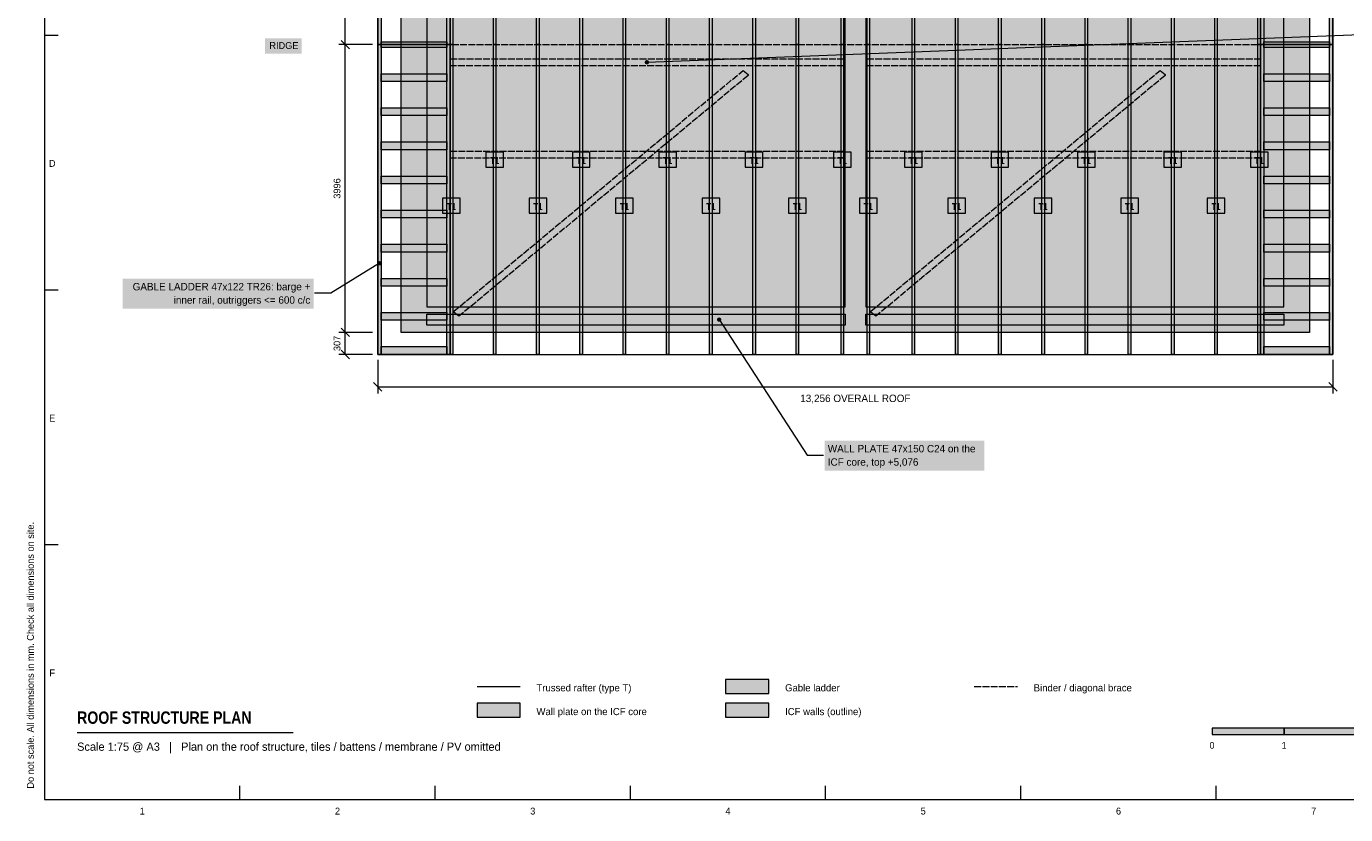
# Model space of a CAD drawing. Header units: millimetres. Extents: x 17 to 413, y 4 to 292.
# Tile 1 of 3: x 17 to 261, y 4 to 150. Entities that reach past the tile are written whole.
import ezdxf
from ezdxf.enums import TextEntityAlignment as Align

# ---------------------------------------------------------------- set-up
doc = ezdxf.new("R2010")
doc.units = ezdxf.units.MM
doc.linetypes.add('DASHED', pattern=[1.524, 1.27, -0.254])
for name, color, linetype in [('FILL-C_6B451A', 7, 'Continuous'), ('FILL-C_8C66A6', 7, 'Continuous'), ('FILL-C_B27326', 7, 'Continuous'), ('FILL-INK', 7, 'Continuous'), ('FILL-LIGHT', 7, 'Continuous'), ('FILL-MASONRY', 7, 'Continuous'), ('FILL-MASONRY_FILL', 7, 'Continuous'), ('FILL-TIMBER', 7, 'Continuous'), ('FILL-WHITE', 7, 'Continuous'), ('LINE-C_6B451A', 7, 'Continuous'), ('LINE-C_8C66A6', 7, 'Continuous'), ('LINE-C_8C66A6-DASH', 7, 'DASHED'), ('LINE-C_B27326', 7, 'Continuous'), ('LINE-GREY', 7, 'Continuous'), ('LINE-INK', 7, 'Continuous'), ('LINE-MASONRY', 7, 'Continuous'), ('LINE-STEEL_GREY', 7, 'Continuous'), ('LINE-STEEL_GREY-DASH', 7, 'DASHED'), ('TEXT-C_6B451A', 7, 'Continuous'), ('TEXT-C_B27326', 7, 'Continuous'), ('TEXT-INK', 7, 'Continuous'), ('TEXT-MASONRY', 7, 'Continuous'), ('TEXT-STEEL_GREY', 7, 'Continuous')]:
    doc.layers.add(name, color=color, linetype=linetype)
doc.styles.add('OpenSansCondensed-Bold', font='OpenSansCondensed-Bold.ttf')

msp = doc.modelspace()

# ---------------------------------------------------------------- hatches: boundary and pattern name
at = {"layer": 'FILL-C_6B451A', "true_color": 0x6b451a}
h = msp.add_hatch(color=256, dxfattribs=at)
h.dxf.hatch_style = 1
h.paths.add_polyline_path([(95.03, 146.75), (95.03, 204.12), (95.5, 204.12), (95.5, 146.75)])
h = msp.add_hatch(color=256, dxfattribs=at)
h.dxf.hatch_style = 1
h.paths.add_polyline_path([(103.03, 146.75), (103.03, 204.12), (103.5, 204.12), (103.5, 146.75)])
h = msp.add_hatch(color=256, dxfattribs=at)
h.dxf.hatch_style = 1
h.paths.add_polyline_path([(111.03, 146.75), (111.03, 204.12), (111.5, 204.12), (111.5, 146.75)])
h = msp.add_hatch(color=256, dxfattribs=at)
h.dxf.hatch_style = 1
h.paths.add_polyline_path([(119.03, 146.75), (119.03, 204.12), (119.5, 204.12), (119.5, 146.75)])
h = msp.add_hatch(color=256, dxfattribs=at)
h.dxf.hatch_style = 1
h.paths.add_polyline_path([(127.03, 146.75), (127.03, 204.12), (127.5, 204.12), (127.5, 146.75)])
h = msp.add_hatch(color=256, dxfattribs=at)
h.dxf.hatch_style = 1
h.paths.add_polyline_path([(135.03, 146.75), (135.03, 204.12), (135.5, 204.12), (135.5, 146.75)])
h = msp.add_hatch(color=256, dxfattribs=at)
h.dxf.hatch_style = 1
h.paths.add_polyline_path([(143.03, 146.75), (143.03, 204.12), (143.5, 204.12), (143.5, 146.75)])
h = msp.add_hatch(color=256, dxfattribs=at)
h.dxf.hatch_style = 1
h.paths.add_polyline_path([(151.03, 146.75), (151.03, 204.12), (151.5, 204.12), (151.5, 146.75)])
h = msp.add_hatch(color=256, dxfattribs=at)
h.dxf.hatch_style = 1
h.paths.add_polyline_path([(159.03, 146.75), (159.03, 204.12), (159.5, 204.12), (159.5, 146.75)])
h = msp.add_hatch(color=256, dxfattribs=at)
h.dxf.hatch_style = 1
h.paths.add_polyline_path([(167.37, 146.75), (167.37, 204.12), (167.83, 204.12), (167.83, 146.75)])
h = msp.add_hatch(color=256, dxfattribs=at)
h.dxf.hatch_style = 1
h.paths.add_polyline_path([(172.17, 146.75), (172.17, 204.12), (172.63, 204.12), (172.63, 146.75)])
h = msp.add_hatch(color=256, dxfattribs=at)
h.dxf.hatch_style = 1
h.paths.add_polyline_path([(180.5, 146.75), (180.5, 204.12), (180.97, 204.12), (180.97, 146.75)])
h = msp.add_hatch(color=256, dxfattribs=at)
h.dxf.hatch_style = 1
h.paths.add_polyline_path([(188.5, 146.75), (188.5, 204.12), (188.97, 204.12), (188.97, 146.75)])
h = msp.add_hatch(color=256, dxfattribs=at)
h.dxf.hatch_style = 1
h.paths.add_polyline_path([(196.5, 146.75), (196.5, 204.12), (196.97, 204.12), (196.97, 146.75)])
h = msp.add_hatch(color=256, dxfattribs=at)
h.dxf.hatch_style = 1
h.paths.add_polyline_path([(204.5, 146.75), (204.5, 204.12), (204.97, 204.12), (204.97, 146.75)])
h = msp.add_hatch(color=256, dxfattribs=at)
h.dxf.hatch_style = 1
h.paths.add_polyline_path([(212.5, 146.75), (212.5, 204.12), (212.97, 204.12), (212.97, 146.75)])
h = msp.add_hatch(color=256, dxfattribs=at)
h.dxf.hatch_style = 1
h.paths.add_polyline_path([(220.5, 146.75), (220.5, 204.12), (220.97, 204.12), (220.97, 146.75)])
h = msp.add_hatch(color=256, dxfattribs=at)
h.dxf.hatch_style = 1
h.paths.add_polyline_path([(228.5, 146.75), (228.5, 204.12), (228.97, 204.12), (228.97, 146.75)])
h = msp.add_hatch(color=256, dxfattribs=at)
h.dxf.hatch_style = 1
h.paths.add_polyline_path([(236.5, 146.75), (236.5, 204.12), (236.97, 204.12), (236.97, 146.75)])
h = msp.add_hatch(color=256, dxfattribs=at)
h.dxf.hatch_style = 1
h.paths.add_polyline_path([(244.5, 146.75), (244.5, 204.12), (244.97, 204.12), (244.97, 146.75)])
h = msp.add_hatch(color=256, dxfattribs=at)
h.dxf.hatch_style = 1
h.paths.add_polyline_path([(95.03, 94.83), (95.03, 198.67), (95.5, 198.67), (95.5, 94.83)])
h = msp.add_hatch(color=256, dxfattribs=at)
h.dxf.hatch_style = 1
h.paths.add_polyline_path([(103.03, 94.83), (103.03, 198.67), (103.5, 198.67), (103.5, 94.83)])
h = msp.add_hatch(color=256, dxfattribs=at)
h.dxf.hatch_style = 1
h.paths.add_polyline_path([(111.03, 94.83), (111.03, 198.67), (111.5, 198.67), (111.5, 94.83)])
h = msp.add_hatch(color=256, dxfattribs=at)
h.dxf.hatch_style = 1
h.paths.add_polyline_path([(119.03, 94.83), (119.03, 198.67), (119.5, 198.67), (119.5, 94.83)])
h = msp.add_hatch(color=256, dxfattribs=at)
h.dxf.hatch_style = 1
h.paths.add_polyline_path([(127.03, 94.83), (127.03, 198.67), (127.5, 198.67), (127.5, 94.83)])
h = msp.add_hatch(color=256, dxfattribs=at)
h.dxf.hatch_style = 1
h.paths.add_polyline_path([(135.03, 94.83), (135.03, 198.67), (135.5, 198.67), (135.5, 94.83)])
h = msp.add_hatch(color=256, dxfattribs=at)
h.dxf.hatch_style = 1
h.paths.add_polyline_path([(143.03, 94.83), (143.03, 198.67), (143.5, 198.67), (143.5, 94.83)])
h = msp.add_hatch(color=256, dxfattribs=at)
h.dxf.hatch_style = 1
h.paths.add_polyline_path([(151.03, 94.83), (151.03, 198.67), (151.5, 198.67), (151.5, 94.83)])
h = msp.add_hatch(color=256, dxfattribs=at)
h.dxf.hatch_style = 1
h.paths.add_polyline_path([(159.03, 94.83), (159.03, 198.67), (159.5, 198.67), (159.5, 94.83)])
h = msp.add_hatch(color=256, dxfattribs=at)
h.dxf.hatch_style = 1
h.paths.add_polyline_path([(167.37, 94.83), (167.37, 198.67), (167.83, 198.67), (167.83, 94.83)])
h = msp.add_hatch(color=256, dxfattribs=at)
h.dxf.hatch_style = 1
h.paths.add_polyline_path([(172.17, 94.83), (172.17, 198.67), (172.63, 198.67), (172.63, 94.83)])
h = msp.add_hatch(color=256, dxfattribs=at)
h.dxf.hatch_style = 1
h.paths.add_polyline_path([(180.5, 94.83), (180.5, 198.67), (180.97, 198.67), (180.97, 94.83)])
h = msp.add_hatch(color=256, dxfattribs=at)
h.dxf.hatch_style = 1
h.paths.add_polyline_path([(188.5, 94.83), (188.5, 198.67), (188.97, 198.67), (188.97, 94.83)])
h = msp.add_hatch(color=256, dxfattribs=at)
h.dxf.hatch_style = 1
h.paths.add_polyline_path([(196.5, 94.83), (196.5, 198.67), (196.97, 198.67), (196.97, 94.83)])
h = msp.add_hatch(color=256, dxfattribs=at)
h.dxf.hatch_style = 1
h.paths.add_polyline_path([(204.5, 94.83), (204.5, 198.67), (204.97, 198.67), (204.97, 94.83)])
h = msp.add_hatch(color=256, dxfattribs=at)
h.dxf.hatch_style = 1
h.paths.add_polyline_path([(212.5, 94.83), (212.5, 198.67), (212.97, 198.67), (212.97, 94.83)])
h = msp.add_hatch(color=256, dxfattribs=at)
h.dxf.hatch_style = 1
h.paths.add_polyline_path([(220.5, 94.83), (220.5, 198.67), (220.97, 198.67), (220.97, 94.83)])
h = msp.add_hatch(color=256, dxfattribs=at)
h.dxf.hatch_style = 1
h.paths.add_polyline_path([(228.5, 94.83), (228.5, 198.67), (228.97, 198.67), (228.97, 94.83)])
h = msp.add_hatch(color=256, dxfattribs=at)
h.dxf.hatch_style = 1
h.paths.add_polyline_path([(236.5, 94.83), (236.5, 198.67), (236.97, 198.67), (236.97, 94.83)])
h = msp.add_hatch(color=256, dxfattribs=at)
h.dxf.hatch_style = 1
h.paths.add_polyline_path([(244.5, 94.83), (244.5, 198.67), (244.97, 198.67), (244.97, 94.83)])
h = msp.add_hatch(color=256, dxfattribs=at)
h.dxf.hatch_style = 1
h.paths.add_polyline_path([(95.03, 89.38), (95.03, 146.75), (95.5, 146.75), (95.5, 89.38)])
h = msp.add_hatch(color=256, dxfattribs=at)
h.dxf.hatch_style = 1
h.paths.add_polyline_path([(103.03, 89.38), (103.03, 146.75), (103.5, 146.75), (103.5, 89.38)])
h = msp.add_hatch(color=256, dxfattribs=at)
h.dxf.hatch_style = 1
h.paths.add_polyline_path([(111.03, 89.38), (111.03, 146.75), (111.5, 146.75), (111.5, 89.38)])
h = msp.add_hatch(color=256, dxfattribs=at)
h.dxf.hatch_style = 1
h.paths.add_polyline_path([(119.03, 89.38), (119.03, 146.75), (119.5, 146.75), (119.5, 89.38)])
h = msp.add_hatch(color=256, dxfattribs=at)
h.dxf.hatch_style = 1
h.paths.add_polyline_path([(127.03, 89.38), (127.03, 146.75), (127.5, 146.75), (127.5, 89.38)])
h = msp.add_hatch(color=256, dxfattribs=at)
h.dxf.hatch_style = 1
h.paths.add_polyline_path([(135.03, 89.38), (135.03, 146.75), (135.5, 146.75), (135.5, 89.38)])
h = msp.add_hatch(color=256, dxfattribs=at)
h.dxf.hatch_style = 1
h.paths.add_polyline_path([(143.03, 89.38), (143.03, 146.75), (143.5, 146.75), (143.5, 89.38)])
h = msp.add_hatch(color=256, dxfattribs=at)
h.dxf.hatch_style = 1
h.paths.add_polyline_path([(151.03, 89.38), (151.03, 146.75), (151.5, 146.75), (151.5, 89.38)])
h = msp.add_hatch(color=256, dxfattribs=at)
h.dxf.hatch_style = 1
h.paths.add_polyline_path([(159.03, 89.38), (159.03, 146.75), (159.5, 146.75), (159.5, 89.38)])
h = msp.add_hatch(color=256, dxfattribs=at)
h.dxf.hatch_style = 1
h.paths.add_polyline_path([(167.37, 89.38), (167.37, 146.75), (167.83, 146.75), (167.83, 89.38)])
h = msp.add_hatch(color=256, dxfattribs=at)
h.dxf.hatch_style = 1
h.paths.add_polyline_path([(172.17, 89.38), (172.17, 146.75), (172.63, 146.75), (172.63, 89.38)])
h = msp.add_hatch(color=256, dxfattribs=at)
h.dxf.hatch_style = 1
h.paths.add_polyline_path([(180.5, 89.38), (180.5, 146.75), (180.97, 146.75), (180.97, 89.38)])
h = msp.add_hatch(color=256, dxfattribs=at)
h.dxf.hatch_style = 1
h.paths.add_polyline_path([(188.5, 89.38), (188.5, 146.75), (188.97, 146.75), (188.97, 89.38)])
h = msp.add_hatch(color=256, dxfattribs=at)
h.dxf.hatch_style = 1
h.paths.add_polyline_path([(196.5, 89.38), (196.5, 146.75), (196.97, 146.75), (196.97, 89.38)])
h = msp.add_hatch(color=256, dxfattribs=at)
h.dxf.hatch_style = 1
h.paths.add_polyline_path([(204.5, 89.38), (204.5, 146.75), (204.97, 146.75), (204.97, 89.38)])
h = msp.add_hatch(color=256, dxfattribs=at)
h.dxf.hatch_style = 1
h.paths.add_polyline_path([(212.5, 89.38), (212.5, 146.75), (212.97, 146.75), (212.97, 89.38)])
h = msp.add_hatch(color=256, dxfattribs=at)
h.dxf.hatch_style = 1
h.paths.add_polyline_path([(220.5, 89.38), (220.5, 146.75), (220.97, 146.75), (220.97, 89.38)])
h = msp.add_hatch(color=256, dxfattribs=at)
h.dxf.hatch_style = 1
h.paths.add_polyline_path([(228.5, 89.38), (228.5, 146.75), (228.97, 146.75), (228.97, 89.38)])
h = msp.add_hatch(color=256, dxfattribs=at)
h.dxf.hatch_style = 1
h.paths.add_polyline_path([(236.5, 89.38), (236.5, 146.75), (236.97, 146.75), (236.97, 89.38)])
h = msp.add_hatch(color=256, dxfattribs=at)
h.dxf.hatch_style = 1
h.paths.add_polyline_path([(244.5, 89.38), (244.5, 146.75), (244.97, 146.75), (244.97, 89.38)])
at = {"layer": 'FILL-C_8C66A6', "true_color": 0x8c66a6}
h = msp.add_hatch(color=256, dxfattribs=at)
h.dxf.hatch_style = 1
h.paths.add_polyline_path([(131.83, 143.48), (131.82, 143.59), (131.78, 143.68), (131.71, 143.77), (131.63, 143.83), (131.53, 143.87), (131.43, 143.88), (131.33, 143.87), (131.23, 143.83), (131.15, 143.77), (131.08, 143.68), (131.04, 143.59), (131.03, 143.48), (131.04, 143.38), (131.08, 143.28), (131.15, 143.2), (131.23, 143.14), (131.33, 143.1), (131.43, 143.08), (131.53, 143.1), (131.63, 143.14), (131.71, 143.2), (131.78, 143.28), (131.82, 143.38)])
at = {"layer": 'FILL-C_B27326', "true_color": 0xb27326}
h = msp.add_hatch(color=256, dxfattribs=at)
h.dxf.hatch_style = 1
h.paths.add_polyline_path([(145.19, 95.83), (145.18, 95.93), (145.14, 96.03), (145.07, 96.11), (144.99, 96.17), (144.9, 96.21), (144.79, 96.23), (144.69, 96.21), (144.59, 96.17), (144.51, 96.11), (144.45, 96.03), (144.41, 95.93), (144.39, 95.83), (144.41, 95.72), (144.45, 95.63), (144.51, 95.55), (144.59, 95.48), (144.69, 95.44), (144.79, 95.43), (144.9, 95.44), (144.99, 95.48), (145.07, 95.55), (145.14, 95.63), (145.18, 95.72)])
at = {"layer": 'FILL-INK', "true_color": 0x14141a}
h = msp.add_hatch(color=256, dxfattribs=at)
h.dxf.hatch_style = 1
h.paths.add_polyline_path([(236, 19), (249.33, 19), (249.33, 20.2), (236, 20.2)])
at = {"layer": 'FILL-LIGHT', "true_color": 0xdedee0}
h = msp.add_hatch(color=256, dxfattribs=at)
h.dxf.hatch_style = 1
h.paths.add_polyline_path([(85.97, 200.03), (85.97, 200.03), (254.03, 200.03), (254.03, 200.03), (254.03, 200.03), (254.03, 93.47), (254.03, 93.47), (254.03, 93.47), (85.97, 93.47), (85.97, 93.47), (85.97, 93.47), (85.97, 200.03)])
h.paths.add_polyline_path([(171.91, 98.22), (171.91, 98.22), (171.91, 98.22), (171.91, 98.22), (171.91, 98.22), (171.91, 98.22), (171.91, 98.22), (171.91, 98.22), (171.91, 98.22), (171.91, 98.22), (171.91, 98.22), (171.91, 98.22), (171.91, 98.21), (171.91, 98.21), (171.91, 98.21), (171.91, 98.21), (171.91, 98.21), (249.28, 98.21), (249.28, 98.21), (249.28, 98.21), (249.28, 98.21), (249.28, 98.21), (249.28, 98.22), (249.28, 98.22), (249.28, 98.22), (249.28, 98.22), (249.28, 98.22), (249.28, 98.22), (249.28, 98.22), (249.29, 98.22), (249.29, 98.22), (249.29, 98.22), (249.29, 98.22), (249.29, 98.22), (249.29, 195.28), (249.29, 195.28), (249.29, 195.28), (249.29, 195.28), (249.29, 195.28), (249.28, 195.28), (249.28, 195.28), (249.28, 195.28), (249.28, 195.28), (249.28, 195.28), (249.28, 195.28), (249.28, 195.28), (249.28, 195.29), (249.28, 195.29), (249.28, 195.29), (249.28, 195.29), (249.28, 195.29), (171.91, 195.29), (171.91, 195.29), (171.91, 195.29), (171.91, 195.29), (171.91, 195.29), (171.91, 195.28), (171.91, 195.28), (171.91, 195.28), (171.91, 195.28), (171.91, 195.28), (171.91, 195.28), (171.91, 195.28), (171.91, 195.28), (171.91, 195.28), (171.91, 195.28), (171.91, 195.28), (171.91, 195.28)], flags=0)
h.paths.add_polyline_path([(168.09, 98.21), (168.09, 98.21), (168.09, 98.21), (168.09, 98.21), (168.09, 98.21), (168.09, 98.22), (168.09, 98.22), (168.09, 98.22), (168.09, 98.22), (168.09, 98.22), (168.09, 98.22), (168.09, 98.22), (168.09, 98.22), (168.09, 98.22), (168.09, 98.22), (168.09, 98.22), (168.09, 98.22), (168.09, 195.28), (168.09, 195.28), (168.09, 195.28), (168.09, 195.28), (168.09, 195.28), (168.09, 195.28), (168.09, 195.28), (168.09, 195.28), (168.09, 195.28), (168.09, 195.28), (168.09, 195.28), (168.09, 195.28), (168.09, 195.29), (168.09, 195.29), (168.09, 195.29), (168.09, 195.29), (168.09, 195.29), (90.72, 195.29), (90.72, 195.29), (90.72, 195.29), (90.72, 195.29), (90.72, 195.29), (90.72, 195.28), (90.72, 195.28), (90.72, 195.28), (90.72, 195.28), (90.72, 195.28), (90.72, 195.28), (90.72, 195.28), (90.71, 195.28), (90.71, 195.28), (90.71, 195.28), (90.71, 195.28), (90.71, 195.28), (90.71, 98.22), (90.71, 98.22), (90.71, 98.22), (90.71, 98.22), (90.71, 98.22), (90.72, 98.22), (90.72, 98.22), (90.72, 98.22), (90.72, 98.22), (90.72, 98.22), (90.72, 98.22), (90.72, 98.22), (90.72, 98.21), (90.72, 98.21), (90.72, 98.21), (90.72, 98.21), (90.72, 98.21)], flags=0)
h = msp.add_hatch(color=256, dxfattribs=at)
h.dxf.hatch_style = 1
h.paths.add_polyline_path([(146, 22.2), (154, 22.2), (154, 24.8), (146, 24.8)])
at = {"layer": 'FILL-MASONRY', "true_color": 0x4c804c}
h = msp.add_hatch(color=256, dxfattribs=at)
h.dxf.hatch_style = 1
h.paths.add_polyline_path([(82.34, 106.26), (82.33, 106.36), (82.29, 106.46), (82.22, 106.54), (82.14, 106.61), (82.04, 106.65), (81.94, 106.66), (81.84, 106.65), (81.74, 106.61), (81.66, 106.54), (81.59, 106.46), (81.55, 106.36), (81.54, 106.26), (81.55, 106.16), (81.59, 106.06), (81.66, 105.98), (81.74, 105.91), (81.84, 105.87), (81.94, 105.86), (82.04, 105.87), (82.14, 105.91), (82.22, 105.98), (82.29, 106.06), (82.33, 106.16)])
at = {"layer": 'FILL-MASONRY_FILL', "true_color": 0xcce6cc}
h = msp.add_hatch(color=256, dxfattribs=at)
h.dxf.hatch_style = 1
h.paths.add_polyline_path([(81.63, 146.75), (81.63, 204.12), (82.25, 204.12), (82.25, 146.75)])
h = msp.add_hatch(color=256, dxfattribs=at)
h.dxf.hatch_style = 1
h.paths.add_polyline_path([(94.4, 146.75), (94.4, 204.12), (95.02, 204.12), (95.02, 146.75)])
h = msp.add_hatch(color=256, dxfattribs=at)
h.dxf.hatch_style = 1
h.paths.add_polyline_path([(244.98, 146.75), (244.98, 204.12), (245.6, 204.12), (245.6, 146.75)])
h = msp.add_hatch(color=256, dxfattribs=at)
h.dxf.hatch_style = 1
h.paths.add_polyline_path([(257.75, 146.75), (257.75, 204.12), (258.37, 204.12), (258.37, 146.75)])
h = msp.add_hatch(color=256, dxfattribs=at)
h.dxf.hatch_style = 1
h.paths.add_polyline_path([(81.63, 89.38), (81.63, 146.75), (82.25, 146.75), (82.25, 89.38)])
h = msp.add_hatch(color=256, dxfattribs=at)
h.dxf.hatch_style = 1
h.paths.add_polyline_path([(82.26, 146.75), (82.26, 147.26), (94.39, 147.26), (94.39, 146.75)])
h = msp.add_hatch(color=256, dxfattribs=at)
h.dxf.hatch_style = 1
h.paths.add_polyline_path([(82.26, 146.24), (82.26, 146.75), (94.39, 146.75), (94.39, 146.24)])
h = msp.add_hatch(color=256, dxfattribs=at)
h.dxf.hatch_style = 1
h.paths.add_polyline_path([(94.4, 89.38), (94.4, 146.75), (95.02, 146.75), (95.02, 89.38)])
h = msp.add_hatch(color=256, dxfattribs=at)
h.dxf.hatch_style = 1
h.paths.add_polyline_path([(244.98, 89.38), (244.98, 146.75), (245.6, 146.75), (245.6, 89.38)])
h = msp.add_hatch(color=256, dxfattribs=at)
h.dxf.hatch_style = 1
h.paths.add_polyline_path([(245.61, 146.75), (245.61, 147.26), (257.74, 147.26), (257.74, 146.75)])
h = msp.add_hatch(color=256, dxfattribs=at)
h.dxf.hatch_style = 1
h.paths.add_polyline_path([(245.61, 146.24), (245.61, 146.75), (257.74, 146.75), (257.74, 146.24)])
h = msp.add_hatch(color=256, dxfattribs=at)
h.dxf.hatch_style = 1
h.paths.add_polyline_path([(257.75, 89.38), (257.75, 146.75), (258.37, 146.75), (258.37, 89.38)])
h = msp.add_hatch(color=256, dxfattribs=at)
h.dxf.hatch_style = 1
h.paths.add_polyline_path([(82.26, 139.92), (82.26, 141.37), (94.39, 141.37), (94.39, 139.92)])
h = msp.add_hatch(color=256, dxfattribs=at)
h.dxf.hatch_style = 1
h.paths.add_polyline_path([(245.61, 139.92), (245.61, 141.37), (257.74, 141.37), (257.74, 139.92)])
h = msp.add_hatch(color=256, dxfattribs=at)
h.dxf.hatch_style = 1
h.paths.add_polyline_path([(82.26, 133.6), (82.26, 135.05), (94.39, 135.05), (94.39, 133.6)])
h = msp.add_hatch(color=256, dxfattribs=at)
h.dxf.hatch_style = 1
h.paths.add_polyline_path([(245.61, 133.6), (245.61, 135.05), (257.74, 135.05), (257.74, 133.6)])
h = msp.add_hatch(color=256, dxfattribs=at)
h.dxf.hatch_style = 1
h.paths.add_polyline_path([(82.26, 127.28), (82.26, 128.73), (94.39, 128.73), (94.39, 127.28)])
h = msp.add_hatch(color=256, dxfattribs=at)
h.dxf.hatch_style = 1
h.paths.add_polyline_path([(245.61, 127.28), (245.61, 128.73), (257.74, 128.73), (257.74, 127.28)])
h = msp.add_hatch(color=256, dxfattribs=at)
h.dxf.hatch_style = 1
h.paths.add_polyline_path([(82.26, 120.97), (82.26, 122.41), (94.39, 122.41), (94.39, 120.97)])
h = msp.add_hatch(color=256, dxfattribs=at)
h.dxf.hatch_style = 1
h.paths.add_polyline_path([(245.61, 120.97), (245.61, 122.41), (257.74, 122.41), (257.74, 120.97)])
h = msp.add_hatch(color=256, dxfattribs=at)
h.dxf.hatch_style = 1
h.paths.add_polyline_path([(82.26, 114.65), (82.26, 116.1), (94.39, 116.1), (94.39, 114.65)])
h = msp.add_hatch(color=256, dxfattribs=at)
h.dxf.hatch_style = 1
h.paths.add_polyline_path([(245.61, 114.65), (245.61, 116.1), (257.74, 116.1), (257.74, 114.65)])
h = msp.add_hatch(color=256, dxfattribs=at)
h.dxf.hatch_style = 1
h.paths.add_polyline_path([(82.26, 108.33), (82.26, 109.78), (94.39, 109.78), (94.39, 108.33)])
h = msp.add_hatch(color=256, dxfattribs=at)
h.dxf.hatch_style = 1
h.paths.add_polyline_path([(245.61, 108.33), (245.61, 109.78), (257.74, 109.78), (257.74, 108.33)])
h = msp.add_hatch(color=256, dxfattribs=at)
h.dxf.hatch_style = 1
h.paths.add_polyline_path([(82.26, 102.01), (82.26, 103.46), (94.39, 103.46), (94.39, 102.01)])
h = msp.add_hatch(color=256, dxfattribs=at)
h.dxf.hatch_style = 1
h.paths.add_polyline_path([(245.61, 102.01), (245.61, 103.46), (257.74, 103.46), (257.74, 102.01)])
h = msp.add_hatch(color=256, dxfattribs=at)
h.dxf.hatch_style = 1
h.paths.add_polyline_path([(82.26, 95.7), (82.26, 97.14), (94.39, 97.14), (94.39, 95.7)])
h = msp.add_hatch(color=256, dxfattribs=at)
h.dxf.hatch_style = 1
h.paths.add_polyline_path([(245.61, 95.7), (245.61, 97.14), (257.74, 97.14), (257.74, 95.7)])
h = msp.add_hatch(color=256, dxfattribs=at)
h.dxf.hatch_style = 1
h.paths.add_polyline_path([(82.26, 89.38), (82.26, 90.83), (94.39, 90.83), (94.39, 89.38)])
h = msp.add_hatch(color=256, dxfattribs=at)
h.dxf.hatch_style = 1
h.paths.add_polyline_path([(245.61, 89.38), (245.61, 90.83), (257.74, 90.83), (257.74, 89.38)])
h = msp.add_hatch(color=256, dxfattribs=at)
h.dxf.hatch_style = 1
h.paths.add_polyline_path([(146, 26.6), (154, 26.6), (154, 29.2), (146, 29.2)])
at = {"layer": 'FILL-TIMBER', "true_color": 0xf2e0b2}
h = msp.add_hatch(color=256, dxfattribs=at)
h.dxf.hatch_style = 1
h.paths.add_polyline_path([(90.71, 94.83), (90.71, 96.83), (168.09, 96.83), (168.09, 94.83)])
h = msp.add_hatch(color=256, dxfattribs=at)
h.dxf.hatch_style = 1
h.paths.add_polyline_path([(171.91, 94.83), (171.91, 96.83), (249.29, 96.83), (249.29, 94.83)])
h = msp.add_hatch(color=256, dxfattribs=at)
h.dxf.hatch_style = 1
h.paths.add_polyline_path([(100, 22.2), (108, 22.2), (108, 24.8), (100, 24.8)])
at = {"layer": 'FILL-WHITE', "true_color": 0xffffff}
h = msp.add_hatch(color=256, dxfattribs=at)
h.dxf.hatch_style = 1
h.paths.add_polyline_path([(60.77, 145.05), (67.56, 145.05), (67.56, 147.94), (60.77, 147.94)])
h = msp.add_hatch(color=256, dxfattribs=at)
h.dxf.hatch_style = 1
h.paths.add_polyline_path([(101.64, 124.06), (104.9, 124.06), (104.9, 126.82), (101.64, 126.82)])
h = msp.add_hatch(color=256, dxfattribs=at)
h.dxf.hatch_style = 1
h.paths.add_polyline_path([(117.64, 124.06), (120.9, 124.06), (120.9, 126.82), (117.64, 126.82)])
h = msp.add_hatch(color=256, dxfattribs=at)
h.dxf.hatch_style = 1
h.paths.add_polyline_path([(133.64, 124.06), (136.9, 124.06), (136.9, 126.82), (133.64, 126.82)])
h = msp.add_hatch(color=256, dxfattribs=at)
h.dxf.hatch_style = 1
h.paths.add_polyline_path([(149.64, 124.06), (152.9, 124.06), (152.9, 126.82), (149.64, 126.82)])
h = msp.add_hatch(color=256, dxfattribs=at)
h.dxf.hatch_style = 1
h.paths.add_polyline_path([(165.97, 124.06), (169.23, 124.06), (169.23, 126.82), (165.97, 126.82)])
h = msp.add_hatch(color=256, dxfattribs=at)
h.dxf.hatch_style = 1
h.paths.add_polyline_path([(179.1, 124.06), (182.36, 124.06), (182.36, 126.82), (179.1, 126.82)])
h = msp.add_hatch(color=256, dxfattribs=at)
h.dxf.hatch_style = 1
h.paths.add_polyline_path([(195.1, 124.06), (198.36, 124.06), (198.36, 126.82), (195.1, 126.82)])
h = msp.add_hatch(color=256, dxfattribs=at)
h.dxf.hatch_style = 1
h.paths.add_polyline_path([(211.1, 124.06), (214.36, 124.06), (214.36, 126.82), (211.1, 126.82)])
h = msp.add_hatch(color=256, dxfattribs=at)
h.dxf.hatch_style = 1
h.paths.add_polyline_path([(227.1, 124.06), (230.36, 124.06), (230.36, 126.82), (227.1, 126.82)])
h = msp.add_hatch(color=256, dxfattribs=at)
h.dxf.hatch_style = 1
h.paths.add_polyline_path([(243.1, 124.06), (246.36, 124.06), (246.36, 126.82), (243.1, 126.82)])
h = msp.add_hatch(color=256, dxfattribs=at)
h.dxf.hatch_style = 1
h.paths.add_polyline_path([(93.64, 115.53), (96.9, 115.53), (96.9, 118.3), (93.64, 118.3)])
h = msp.add_hatch(color=256, dxfattribs=at)
h.dxf.hatch_style = 1
h.paths.add_polyline_path([(109.64, 115.53), (112.9, 115.53), (112.9, 118.3), (109.64, 118.3)])
h = msp.add_hatch(color=256, dxfattribs=at)
h.dxf.hatch_style = 1
h.paths.add_polyline_path([(125.64, 115.53), (128.9, 115.53), (128.9, 118.3), (125.64, 118.3)])
h = msp.add_hatch(color=256, dxfattribs=at)
h.dxf.hatch_style = 1
h.paths.add_polyline_path([(141.64, 115.53), (144.9, 115.53), (144.9, 118.3), (141.64, 118.3)])
h = msp.add_hatch(color=256, dxfattribs=at)
h.dxf.hatch_style = 1
h.paths.add_polyline_path([(157.64, 115.53), (160.9, 115.53), (160.9, 118.3), (157.64, 118.3)])
h = msp.add_hatch(color=256, dxfattribs=at)
h.dxf.hatch_style = 1
h.paths.add_polyline_path([(170.77, 115.53), (174.03, 115.53), (174.03, 118.3), (170.77, 118.3)])
h = msp.add_hatch(color=256, dxfattribs=at)
h.dxf.hatch_style = 1
h.paths.add_polyline_path([(187.1, 115.53), (190.36, 115.53), (190.36, 118.3), (187.1, 118.3)])
h = msp.add_hatch(color=256, dxfattribs=at)
h.dxf.hatch_style = 1
h.paths.add_polyline_path([(203.1, 115.53), (206.36, 115.53), (206.36, 118.3), (203.1, 118.3)])
h = msp.add_hatch(color=256, dxfattribs=at)
h.dxf.hatch_style = 1
h.paths.add_polyline_path([(219.1, 115.53), (222.36, 115.53), (222.36, 118.3), (219.1, 118.3)])
h = msp.add_hatch(color=256, dxfattribs=at)
h.dxf.hatch_style = 1
h.paths.add_polyline_path([(235.1, 115.53), (238.36, 115.53), (238.36, 118.3), (235.1, 118.3)])
h = msp.add_hatch(color=256, dxfattribs=at)
h.dxf.hatch_style = 1
h.paths.add_polyline_path([(34.41, 97.88), (69.76, 97.88), (69.76, 103.43), (34.41, 103.43)])
h = msp.add_hatch(color=256, dxfattribs=at)
h.dxf.hatch_style = 1
h.paths.add_polyline_path([(164.3, 67.88), (193.87, 67.88), (193.87, 73.43), (164.3, 73.43)])
h = msp.add_hatch(color=256, dxfattribs=at)
h.dxf.hatch_style = 1
h.paths.add_polyline_path([(249.33, 19), (262.67, 19), (262.67, 20.2), (249.33, 20.2)])

# ---------------------------------------------------------------- linework, layer by layer
at = {"layer": 'LINE-C_6B451A', "lineweight": 5}
msp.add_line((100, 27.9), (108, 27.9), dxfattribs=at)
for points in [[(95.03, 146.75), (95.03, 204.12), (95.5, 204.12), (95.5, 146.75)], [(103.03, 146.75), (103.03, 204.12), (103.5, 204.12), (103.5, 146.75)], [(111.03, 146.75), (111.03, 204.12), (111.5, 204.12), (111.5, 146.75)], [(119.03, 146.75), (119.03, 204.12), (119.5, 204.12), (119.5, 146.75)], [(127.03, 146.75), (127.03, 204.12), (127.5, 204.12), (127.5, 146.75)], [(135.03, 146.75), (135.03, 204.12), (135.5, 204.12), (135.5, 146.75)], [(143.03, 146.75), (143.03, 204.12), (143.5, 204.12), (143.5, 146.75)], [(151.03, 146.75), (151.03, 204.12), (151.5, 204.12), (151.5, 146.75)], [(159.03, 146.75), (159.03, 204.12), (159.5, 204.12), (159.5, 146.75)], [(167.37, 146.75), (167.37, 204.12), (167.83, 204.12), (167.83, 146.75)], [(172.17, 146.75), (172.17, 204.12), (172.63, 204.12), (172.63, 146.75)], [(180.5, 146.75), (180.5, 204.12), (180.97, 204.12), (180.97, 146.75)], [(188.5, 146.75), (188.5, 204.12), (188.97, 204.12), (188.97, 146.75)], [(196.5, 146.75), (196.5, 204.12), (196.97, 204.12), (196.97, 146.75)], [(204.5, 146.75), (204.5, 204.12), (204.97, 204.12), (204.97, 146.75)], [(212.5, 146.75), (212.5, 204.12), (212.97, 204.12), (212.97, 146.75)], [(220.5, 146.75), (220.5, 204.12), (220.97, 204.12), (220.97, 146.75)], [(228.5, 146.75), (228.5, 204.12), (228.97, 204.12), (228.97, 146.75)], [(236.5, 146.75), (236.5, 204.12), (236.97, 204.12), (236.97, 146.75)], [(244.5, 146.75), (244.5, 204.12), (244.97, 204.12), (244.97, 146.75)], [(95.03, 94.83), (95.03, 198.67), (95.5, 198.67), (95.5, 94.83)], [(103.03, 94.83), (103.03, 198.67), (103.5, 198.67), (103.5, 94.83)], [(111.03, 94.83), (111.03, 198.67), (111.5, 198.67), (111.5, 94.83)], [(119.03, 94.83), (119.03, 198.67), (119.5, 198.67), (119.5, 94.83)], [(127.03, 94.83), (127.03, 198.67), (127.5, 198.67), (127.5, 94.83)], [(135.03, 94.83), (135.03, 198.67), (135.5, 198.67), (135.5, 94.83)], [(143.03, 94.83), (143.03, 198.67), (143.5, 198.67), (143.5, 94.83)], [(151.03, 94.83), (151.03, 198.67), (151.5, 198.67), (151.5, 94.83)], [(159.03, 94.83), (159.03, 198.67), (159.5, 198.67), (159.5, 94.83)], [(167.37, 94.83), (167.37, 198.67), (167.83, 198.67), (167.83, 94.83)], [(172.17, 94.83), (172.17, 198.67), (172.63, 198.67), (172.63, 94.83)], [(180.5, 94.83), (180.5, 198.67), (180.97, 198.67), (180.97, 94.83)], [(188.5, 94.83), (188.5, 198.67), (188.97, 198.67), (188.97, 94.83)], [(196.5, 94.83), (196.5, 198.67), (196.97, 198.67), (196.97, 94.83)], [(204.5, 94.83), (204.5, 198.67), (204.97, 198.67), (204.97, 94.83)], [(212.5, 94.83), (212.5, 198.67), (212.97, 198.67), (212.97, 94.83)], [(220.5, 94.83), (220.5, 198.67), (220.97, 198.67), (220.97, 94.83)], [(228.5, 94.83), (228.5, 198.67), (228.97, 198.67), (228.97, 94.83)], [(236.5, 94.83), (236.5, 198.67), (236.97, 198.67), (236.97, 94.83)], [(244.5, 94.83), (244.5, 198.67), (244.97, 198.67), (244.97, 94.83)], [(95.03, 89.38), (95.03, 146.75), (95.5, 146.75), (95.5, 89.38)], [(103.03, 89.38), (103.03, 146.75), (103.5, 146.75), (103.5, 89.38)], [(111.03, 89.38), (111.03, 146.75), (111.5, 146.75), (111.5, 89.38)], [(119.03, 89.38), (119.03, 146.75), (119.5, 146.75), (119.5, 89.38)], [(127.03, 89.38), (127.03, 146.75), (127.5, 146.75), (127.5, 89.38)], [(135.03, 89.38), (135.03, 146.75), (135.5, 146.75), (135.5, 89.38)], [(143.03, 89.38), (143.03, 146.75), (143.5, 146.75), (143.5, 89.38)], [(151.03, 89.38), (151.03, 146.75), (151.5, 146.75), (151.5, 89.38)], [(159.03, 89.38), (159.03, 146.75), (159.5, 146.75), (159.5, 89.38)], [(167.37, 89.38), (167.37, 146.75), (167.83, 146.75), (167.83, 89.38)], [(172.17, 89.38), (172.17, 146.75), (172.63, 146.75), (172.63, 89.38)], [(180.5, 89.38), (180.5, 146.75), (180.97, 146.75), (180.97, 89.38)], [(188.5, 89.38), (188.5, 146.75), (188.97, 146.75), (188.97, 89.38)], [(196.5, 89.38), (196.5, 146.75), (196.97, 146.75), (196.97, 89.38)], [(204.5, 89.38), (204.5, 146.75), (204.97, 146.75), (204.97, 89.38)], [(212.5, 89.38), (212.5, 146.75), (212.97, 146.75), (212.97, 89.38)], [(220.5, 89.38), (220.5, 146.75), (220.97, 146.75), (220.97, 89.38)], [(228.5, 89.38), (228.5, 146.75), (228.97, 146.75), (228.97, 89.38)], [(236.5, 89.38), (236.5, 146.75), (236.97, 146.75), (236.97, 89.38)], [(244.5, 89.38), (244.5, 146.75), (244.97, 146.75), (244.97, 89.38)], [(101.64, 124.06), (104.9, 124.06), (104.9, 126.82), (101.64, 126.82)], [(117.64, 124.06), (120.9, 124.06), (120.9, 126.82), (117.64, 126.82)], [(133.64, 124.06), (136.9, 124.06), (136.9, 126.82), (133.64, 126.82)], [(149.64, 124.06), (152.9, 124.06), (152.9, 126.82), (149.64, 126.82)], [(165.97, 124.06), (169.23, 124.06), (169.23, 126.82), (165.97, 126.82)], [(179.1, 124.06), (182.36, 124.06), (182.36, 126.82), (179.1, 126.82)], [(195.1, 124.06), (198.36, 124.06), (198.36, 126.82), (195.1, 126.82)], [(211.1, 124.06), (214.36, 124.06), (214.36, 126.82), (211.1, 126.82)], [(227.1, 124.06), (230.36, 124.06), (230.36, 126.82), (227.1, 126.82)], [(243.1, 124.06), (246.36, 124.06), (246.36, 126.82), (243.1, 126.82)], [(93.64, 115.53), (96.9, 115.53), (96.9, 118.3), (93.64, 118.3)], [(109.64, 115.53), (112.9, 115.53), (112.9, 118.3), (109.64, 118.3)], [(125.64, 115.53), (128.9, 115.53), (128.9, 118.3), (125.64, 118.3)], [(141.64, 115.53), (144.9, 115.53), (144.9, 118.3), (141.64, 118.3)], [(157.64, 115.53), (160.9, 115.53), (160.9, 118.3), (157.64, 118.3)], [(170.77, 115.53), (174.03, 115.53), (174.03, 118.3), (170.77, 118.3)], [(187.1, 115.53), (190.36, 115.53), (190.36, 118.3), (187.1, 118.3)], [(203.1, 115.53), (206.36, 115.53), (206.36, 118.3), (203.1, 118.3)], [(219.1, 115.53), (222.36, 115.53), (222.36, 118.3), (219.1, 118.3)], [(235.1, 115.53), (238.36, 115.53), (238.36, 118.3), (235.1, 118.3)]]:
    msp.add_lwpolyline(points, close=True, dxfattribs=at)
at = {"layer": 'LINE-C_8C66A6', "lineweight": 5}
msp.add_line((131.43, 143.48), (265.04, 148.71), dxfattribs=at)
at = {"layer": 'LINE-C_8C66A6-DASH', "lineweight": 5}
msp.add_line((192, 27.9), (200, 27.9), dxfattribs=at)
for points in [[(95.03, 142.84), (95.03, 144.13), (167.83, 144.13), (167.83, 142.84)], [(172.17, 142.84), (172.17, 144.13), (244.97, 144.13), (244.97, 142.84)], [(96.66, 96.46), (95.73, 97.2), (95.73, 97.37), (149.23, 141.96), (150.16, 141.21), (150.16, 141.05)], [(173.8, 96.46), (172.87, 97.2), (172.87, 97.37), (226.37, 141.96), (227.3, 141.21), (227.3, 141.05)], [(95.03, 125.73), (95.03, 127.02), (167.83, 127.02), (167.83, 125.73)], [(172.17, 125.73), (172.17, 127.02), (244.97, 127.02), (244.97, 125.73)]]:
    msp.add_lwpolyline(points, close=True, dxfattribs=at)
at = {"layer": 'LINE-C_B27326', "lineweight": 5}
for p, q in [((144.79, 95.83), (161.1, 70.71)), ((161.1, 70.71), (164.1, 70.71))]:
    msp.add_line(p, q, dxfattribs=at)
for points in [[(90.71, 94.83), (90.71, 96.83), (168.09, 96.83), (168.09, 94.83)], [(171.91, 94.83), (171.91, 96.83), (249.29, 96.83), (249.29, 94.83)], [(100, 22.2), (108, 22.2), (108, 24.8), (100, 24.8)]]:
    msp.add_lwpolyline(points, close=True, dxfattribs=at)
at = {"layer": 'LINE-GREY', "lineweight": 5}
for points in [[(85.97, 200.03), (85.97, 200.03), (254.03, 200.03), (254.03, 200.03), (254.03, 200.03), (254.03, 93.47), (254.03, 93.47), (254.03, 93.47), (85.97, 93.47), (85.97, 93.47), (85.97, 93.47), (85.97, 200.03)], [(146, 22.2), (154, 22.2), (154, 24.8), (146, 24.8)]]:
    msp.add_lwpolyline(points, close=True, dxfattribs=at)
for points in [[(90.71, 195.28), (90.71, 98.22), (90.71, 98.22), (90.71, 98.22), (90.71, 98.22), (90.71, 98.22), (90.72, 98.22), (90.72, 98.22), (90.72, 98.22), (90.72, 98.22), (90.72, 98.22), (90.72, 98.22), (90.72, 98.22), (90.72, 98.21), (90.72, 98.21), (90.72, 98.21), (90.72, 98.21), (90.72, 98.21), (168.09, 98.21), (168.09, 98.21), (168.09, 98.21), (168.09, 98.21), (168.09, 98.21), (168.09, 98.22), (168.09, 98.22), (168.09, 98.22), (168.09, 98.22), (168.09, 98.22), (168.09, 98.22), (168.09, 98.22), (168.09, 98.22), (168.09, 98.22), (168.09, 98.22), (168.09, 98.22), (168.09, 98.22), (168.09, 195.28)], [(171.91, 195.28), (171.91, 98.22), (171.91, 98.22), (171.91, 98.22), (171.91, 98.22), (171.91, 98.22), (171.91, 98.22), (171.91, 98.22), (171.91, 98.22), (171.91, 98.22), (171.91, 98.22), (171.91, 98.22), (171.91, 98.22), (171.91, 98.21), (171.91, 98.21), (171.91, 98.21), (171.91, 98.21), (171.91, 98.21), (249.28, 98.21), (249.28, 98.21), (249.28, 98.21), (249.28, 98.21), (249.28, 98.21), (249.28, 98.22), (249.28, 98.22), (249.28, 98.22), (249.28, 98.22), (249.28, 98.22), (249.28, 98.22), (249.28, 98.22), (249.29, 98.22), (249.29, 98.22), (249.29, 98.22), (249.29, 98.22), (249.29, 98.22), (249.29, 195.28)]]:
    msp.add_lwpolyline(points, dxfattribs=at)
at = {"layer": 'LINE-INK', "lineweight": 5}
for p, q in [((75.63, 89.38), (75.63, 204.12)), ((20, 148.5), (22.5, 148.5)), ((80.63, 146.75), (74.43, 146.75)), ((76.4, 145.97), (74.85, 147.53)), ((20, 101.33), (22.5, 101.33)), ((80.63, 93.47), (74.43, 93.47)), ((76.4, 92.7), (74.85, 94.25)), ((80.63, 89.38), (74.43, 89.38)), ((76.4, 88.6), (74.85, 90.16)), ((81.63, 88.38), (81.63, 82.18)), ((258.37, 88.38), (258.37, 82.18)), ((80.85, 84.16), (82.4, 82.6)), ((81.63, 83.38), (258.37, 83.38)), ((257.6, 84.16), (259.15, 82.6)), ((20, 54.17), (22.5, 54.17)), ((26, 19.4), (66, 19.4)), ((56.12, 7), (56.12, 9.5)), ((92.25, 7), (92.25, 9.5)), ((128.38, 7), (128.38, 9.5)), ((164.5, 7), (164.5, 9.5)), ((200.62, 7), (200.62, 9.5)), ((236.75, 7), (236.75, 9.5))]:
    msp.add_line(p, q, dxfattribs=at)
for points in [[(20, 7), (413, 7), (413, 290), (20, 290)], [(236, 19), (249.33, 19), (249.33, 20.2), (236, 20.2)], [(249.33, 19), (262.67, 19), (262.67, 20.2), (249.33, 20.2)]]:
    msp.add_lwpolyline(points, close=True, dxfattribs=at)
at = {"layer": 'LINE-MASONRY', "lineweight": 5}
for p, q in [((81.94, 106.26), (72.96, 100.71)), ((72.96, 100.71), (69.96, 100.71))]:
    msp.add_line(p, q, dxfattribs=at)
for points in [[(81.63, 146.75), (81.63, 204.12), (82.25, 204.12), (82.25, 146.75)], [(94.4, 146.75), (94.4, 204.12), (95.02, 204.12), (95.02, 146.75)], [(244.98, 146.75), (244.98, 204.12), (245.6, 204.12), (245.6, 146.75)], [(257.75, 146.75), (257.75, 204.12), (258.37, 204.12), (258.37, 146.75)], [(81.63, 89.38), (81.63, 146.75), (82.25, 146.75), (82.25, 89.38)], [(82.26, 146.75), (82.26, 147.26), (94.39, 147.26), (94.39, 146.75)], [(82.26, 146.24), (82.26, 146.75), (94.39, 146.75), (94.39, 146.24)], [(94.4, 89.38), (94.4, 146.75), (95.02, 146.75), (95.02, 89.38)], [(244.98, 89.38), (244.98, 146.75), (245.6, 146.75), (245.6, 89.38)], [(245.61, 146.75), (245.61, 147.26), (257.74, 147.26), (257.74, 146.75)], [(245.61, 146.24), (245.61, 146.75), (257.74, 146.75), (257.74, 146.24)], [(257.75, 89.38), (257.75, 146.75), (258.37, 146.75), (258.37, 89.38)], [(82.26, 139.92), (82.26, 141.37), (94.39, 141.37), (94.39, 139.92)], [(245.61, 139.92), (245.61, 141.37), (257.74, 141.37), (257.74, 139.92)], [(82.26, 133.6), (82.26, 135.05), (94.39, 135.05), (94.39, 133.6)], [(245.61, 133.6), (245.61, 135.05), (257.74, 135.05), (257.74, 133.6)], [(82.26, 127.28), (82.26, 128.73), (94.39, 128.73), (94.39, 127.28)], [(245.61, 127.28), (245.61, 128.73), (257.74, 128.73), (257.74, 127.28)], [(82.26, 120.97), (82.26, 122.41), (94.39, 122.41), (94.39, 120.97)], [(245.61, 120.97), (245.61, 122.41), (257.74, 122.41), (257.74, 120.97)], [(82.26, 114.65), (82.26, 116.1), (94.39, 116.1), (94.39, 114.65)], [(245.61, 114.65), (245.61, 116.1), (257.74, 116.1), (257.74, 114.65)], [(82.26, 108.33), (82.26, 109.78), (94.39, 109.78), (94.39, 108.33)], [(245.61, 108.33), (245.61, 109.78), (257.74, 109.78), (257.74, 108.33)], [(82.26, 102.01), (82.26, 103.46), (94.39, 103.46), (94.39, 102.01)], [(245.61, 102.01), (245.61, 103.46), (257.74, 103.46), (257.74, 102.01)], [(82.26, 95.7), (82.26, 97.14), (94.39, 97.14), (94.39, 95.7)], [(245.61, 95.7), (245.61, 97.14), (257.74, 97.14), (257.74, 95.7)], [(82.26, 89.38), (82.26, 90.83), (94.39, 90.83), (94.39, 89.38)], [(245.61, 89.38), (245.61, 90.83), (257.74, 90.83), (257.74, 89.38)], [(146, 26.6), (154, 26.6), (154, 29.2), (146, 29.2)]]:
    msp.add_lwpolyline(points, close=True, dxfattribs=at)
at = {"layer": 'LINE-STEEL_GREY', "lineweight": 5}
msp.add_lwpolyline([(258.37, 89.38), (258.37, 204.12), (81.63, 204.12), (81.63, 89.38)], close=True, dxfattribs=at)
at = {"layer": 'LINE-STEEL_GREY-DASH', "lineweight": 5}
msp.add_line((81.63, 146.75), (258.37, 146.75), dxfattribs=at)

# ---------------------------------------------------------------- texts
at = {"layer": 'TEXT-C_6B451A', "style": 'OpenSansCondensed-Bold'}
for p in [(103.27, 124.66), (119.27, 124.66), (135.27, 124.66), (151.27, 124.66), (167.6, 124.66), (180.73, 124.66), (196.73, 124.66), (212.73, 124.66), (228.73, 124.66), (244.73, 124.66), (95.27, 116.13), (111.27, 116.13), (127.27, 116.13), (143.27, 116.13), (159.27, 116.13), (172.4, 116.13), (188.73, 116.13), (204.73, 116.13), (220.73, 116.13), (236.73, 116.13)]:
    msp.add_text('T1', height=1.27, dxfattribs=at).set_placement(p, align=Align.CENTER)
at = {"layer": 'TEXT-C_B27326'}
for s, p in [('WALL PLATE 47x150 C24 on the', (164.9, 71.25)), ('ICF core, top +5,076', (164.9, 68.78))]:
    msp.add_text(s, height=1.3716, dxfattribs=at).set_placement(p)
at = {"layer": 'TEXT-INK'}
for s, p in [('3996', (74.73, 120.11)), ('307', (74.73, 91.43))]:
    msp.add_text(s, height=1.27, rotation=90, dxfattribs=at).set_placement(p, align=Align.CENTER)
for s, height, p in [('13,256 OVERALL ROOF', 1.3716, (170, 80.57)), ('0', 1.22, (236, 16.4)), ('1', 1.22, (249.33, 16.4))]:
    msp.add_text(s, height=height, dxfattribs=at).set_placement(p, align=Align.CENTER)
for s, p in [('Trussed rafter (type T)', (111, 27)), ('Gable ladder', (157, 27)), ('Binder / diagonal brace', (203, 27)), ('Wall plate on the ICF core', (111, 22.6)), ('ICF walls (outline)', (157, 22.6))]:
    msp.add_text(s, height=1.3208, dxfattribs=at).set_placement(p)
at = {"layer": 'TEXT-INK', "style": 'OpenSansCondensed-Bold'}
msp.add_text('ROOF STRUCTURE PLAN', height=2.286, dxfattribs=at).set_placement((26, 21))
at = {"layer": 'TEXT-MASONRY'}
for s, p in [('GABLE LADDER 47x122 TR26: barge +', (69.16, 101.25)), ('inner rail, outriggers <= 600 c/c', (69.16, 98.78))]:
    msp.add_text(s, height=1.3716, dxfattribs=at).set_placement(p, align=Align.RIGHT)
at = {"layer": 'TEXT-STEEL_GREY'}
msp.add_text('RIDGE', height=1.27, dxfattribs=at).set_placement((66.96, 145.95), align=Align.RIGHT)
for s, p in [('D', (21.4, 124.12)), ('E', (21.4, 76.95)), ('F', (21.4, 29.78)), ('1', (38.06, 4.2)), ('2', (74.19, 4.2)), ('3', (110.31, 4.2)), ('4', (146.44, 4.2)), ('5', (182.56, 4.2)), ('6', (218.69, 4.2)), ('7', (254.81, 4.2))]:
    msp.add_text(s, height=1.27, dxfattribs=at).set_placement(p, align=Align.CENTER)
msp.add_text('Do not scale. All dimensions in mm. Check all dimensions on site.', height=1.27, rotation=90, dxfattribs=at).set_placement((18, 9))
msp.add_text('Scale 1:75 @ A3   |   Plan on the roof structure, tiles / battens / membrane / PV omitted', height=1.524, dxfattribs=at).set_placement((26, 16))

doc.saveas('drawing.dxf')
